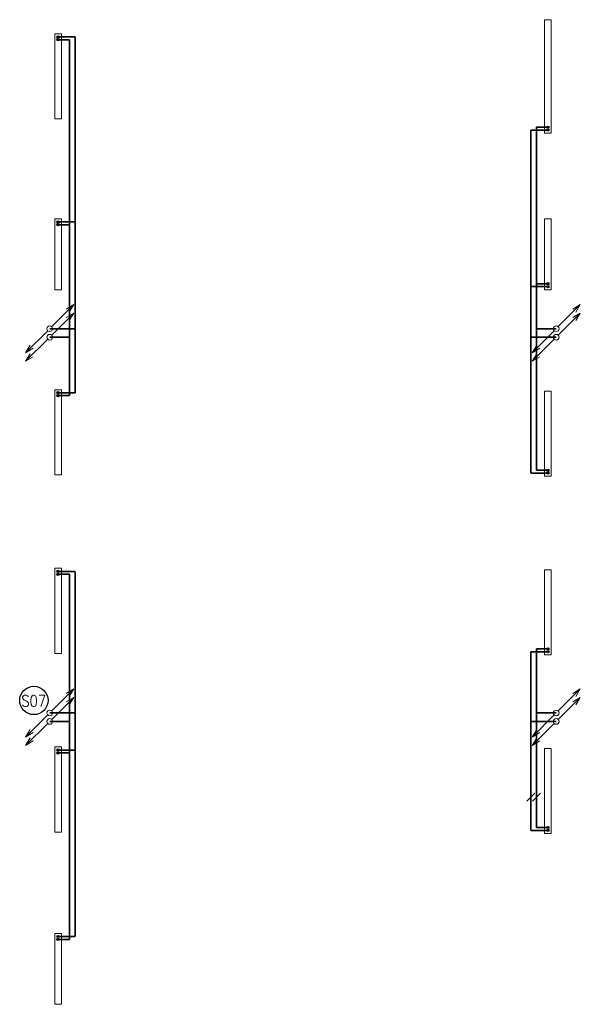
# Model space of a CAD drawing. Header units: millimetres. Extents: x -158797 to 325443, y -11806 to 49359.
# Tile 7 of 10: x 132534 to 142417, y 5091 to 22451. Entities that reach past the tile are written whole.
import ezdxf

# ---------------------------------------------------------------- set-up
doc = ezdxf.new("R2010")
doc.units = ezdxf.units.MM
doc.linetypes.add('Carkovana', pattern=[0.21, 0.15, -0.06])
for name, color, linetype, lineweight in [('_UT_popis', 7, 'Continuous', 25), ('T-p_privodni', 1, 'Continuous', 35), ('T-p_zpetne', 5, 'Carkovana', 35)]:
    doc.layers.add(name, color=color, linetype=linetype, lineweight=lineweight)
doc.layers.add('_UT_stoupacky', color=7, linetype='Continuous', lineweight=25, true_color=0x00f500)
doc.layers.add('_UT_telesa', color=7, linetype='Continuous', lineweight=25, true_color=0xf0aa50)
doc.styles.add('SIMPLEX', font='simplex_.ttf')

msp = doc.modelspace()

# ---------------------------------------------------------------- hatches: boundary and pattern name
for points in [[(133211, 22168), (133209, 22168), (133207, 22168), (133205, 22168), (133203, 22167), (133201, 22166), (133199, 22165), (133198, 22164), (133196, 22162), (133195, 22161), (133194, 22159), (133193, 22157), (133192, 22155), (133191, 22153), (133191, 22151), (133191, 22149), (133191, 22147), (133191, 22145), (133191, 22143), (133192, 22142), (133193, 22140), (133194, 22138), (133195, 22136), (133196, 22135), (133198, 22133), (133199, 22132), (133201, 22131), (133203, 22130), (133205, 22129), (133207, 22129), (133209, 22129), (133211, 22128), (133213, 22129), (133215, 22129), (133217, 22129), (133218, 22130), (133220, 22131), (133222, 22132), (133224, 22133), (133225, 22135), (133226, 22136), (133228, 22138), (133229, 22140), (133229, 22142), (133230, 22143), (133230, 22145), (133231, 22147), (133231, 22149), (133230, 22151), (133230, 22153), (133229, 22155), (133229, 22157), (133228, 22159), (133226, 22161), (133225, 22162), (133224, 22164), (133222, 22165), (133220, 22166), (133218, 22167), (133217, 22168), (133215, 22168), (133213, 22168)], [(141845, 20486), (141847, 20486), (141849, 20487), (141851, 20487), (141852, 20488), (141854, 20489), (141856, 20490), (141858, 20491), (141859, 20492), (141860, 20494), (141862, 20496), (141863, 20497), (141863, 20499), (141864, 20501), (141864, 20503), (141865, 20505), (141865, 20507), (141864, 20509), (141864, 20511), (141863, 20513), (141863, 20515), (141862, 20517), (141860, 20519), (141859, 20520), (141858, 20521), (141856, 20523), (141854, 20524), (141852, 20525), (141851, 20525), (141849, 20526), (141847, 20526), (141845, 20526), (141843, 20526), (141841, 20526), (141839, 20525), (141837, 20525), (141835, 20524), (141833, 20523), (141832, 20521), (141830, 20520), (141829, 20519), (141828, 20517), (141827, 20515), (141826, 20513), (141825, 20511), (141825, 20509), (141825, 20507), (141825, 20505), (141825, 20503), (141825, 20501), (141826, 20499), (141827, 20497), (141828, 20496), (141829, 20494), (141830, 20492), (141832, 20491), (141833, 20490), (141835, 20489), (141837, 20488), (141839, 20487), (141841, 20487), (141843, 20486)], [(133211, 18906), (133209, 18906), (133207, 18906), (133205, 18905), (133203, 18904), (133201, 18903), (133199, 18902), (133198, 18901), (133196, 18900), (133195, 18898), (133194, 18897), (133193, 18895), (133192, 18893), (133191, 18891), (133191, 18889), (133191, 18887), (133191, 18885), (133191, 18883), (133191, 18881), (133192, 18879), (133193, 18877), (133194, 18875), (133195, 18874), (133196, 18872), (133198, 18871), (133199, 18870), (133201, 18868), (133203, 18868), (133205, 18867), (133207, 18866), (133209, 18866), (133211, 18866), (133213, 18866), (133215, 18866), (133217, 18867), (133218, 18868), (133220, 18868), (133222, 18870), (133224, 18871), (133225, 18872), (133226, 18874), (133228, 18875), (133229, 18877), (133229, 18879), (133230, 18881), (133230, 18883), (133231, 18885), (133231, 18887), (133230, 18889), (133230, 18891), (133229, 18893), (133229, 18895), (133228, 18897), (133226, 18898), (133225, 18900), (133224, 18901), (133222, 18902), (133220, 18903), (133218, 18904), (133217, 18905), (133215, 18906), (133213, 18906)], [(141845, 17726), (141847, 17726), (141849, 17726), (141851, 17727), (141852, 17728), (141854, 17728), (141856, 17730), (141858, 17731), (141859, 17732), (141860, 17734), (141862, 17735), (141863, 17737), (141863, 17739), (141864, 17741), (141864, 17743), (141865, 17745), (141865, 17747), (141864, 17749), (141864, 17751), (141863, 17753), (141863, 17755), (141862, 17757), (141860, 17758), (141859, 17760), (141858, 17761), (141856, 17762), (141854, 17763), (141852, 17764), (141851, 17765), (141849, 17766), (141847, 17766), (141845, 17766), (141843, 17766), (141841, 17766), (141839, 17765), (141837, 17764), (141835, 17763), (141833, 17762), (141832, 17761), (141830, 17760), (141829, 17758), (141828, 17757), (141827, 17755), (141826, 17753), (141825, 17751), (141825, 17749), (141825, 17747), (141825, 17745), (141825, 17743), (141825, 17741), (141826, 17739), (141827, 17737), (141828, 17735), (141829, 17734), (141830, 17732), (141832, 17731), (141833, 17730), (141835, 17728), (141837, 17728), (141839, 17727), (141841, 17726), (141843, 17726)], [(133211, 15893), (133209, 15893), (133207, 15893), (133205, 15893), (133203, 15892), (133201, 15891), (133199, 15890), (133198, 15889), (133196, 15887), (133195, 15886), (133194, 15884), (133193, 15882), (133192, 15880), (133191, 15878), (133191, 15876), (133191, 15874), (133191, 15872), (133191, 15870), (133191, 15868), (133192, 15867), (133193, 15865), (133194, 15863), (133195, 15861), (133196, 15860), (133198, 15858), (133199, 15857), (133201, 15856), (133203, 15855), (133205, 15854), (133207, 15854), (133209, 15854), (133211, 15853), (133213, 15854), (133215, 15854), (133217, 15854), (133218, 15855), (133220, 15856), (133222, 15857), (133224, 15858), (133225, 15860), (133226, 15861), (133228, 15863), (133229, 15865), (133229, 15867), (133230, 15868), (133230, 15870), (133231, 15872), (133231, 15874), (133230, 15876), (133230, 15878), (133229, 15880), (133229, 15882), (133228, 15884), (133226, 15886), (133225, 15887), (133224, 15889), (133222, 15890), (133220, 15891), (133218, 15892), (133217, 15893), (133215, 15893), (133213, 15893)], [(141845, 14438), (141847, 14439), (141849, 14439), (141851, 14439), (141852, 14440), (141854, 14441), (141856, 14442), (141858, 14443), (141859, 14445), (141860, 14446), (141862, 14448), (141863, 14450), (141863, 14452), (141864, 14453), (141864, 14455), (141865, 14457), (141865, 14459), (141864, 14461), (141864, 14463), (141863, 14465), (141863, 14467), (141862, 14469), (141860, 14471), (141859, 14472), (141858, 14474), (141856, 14475), (141854, 14476), (141852, 14477), (141851, 14478), (141849, 14478), (141847, 14478), (141845, 14478), (141843, 14478), (141841, 14478), (141839, 14478), (141837, 14477), (141835, 14476), (141833, 14475), (141832, 14474), (141830, 14472), (141829, 14471), (141828, 14469), (141827, 14467), (141826, 14465), (141825, 14463), (141825, 14461), (141825, 14459), (141825, 14457), (141825, 14455), (141825, 14453), (141826, 14452), (141827, 14450), (141828, 14448), (141829, 14446), (141830, 14445), (141832, 14443), (141833, 14442), (141835, 14441), (141837, 14440), (141839, 14439), (141841, 14439), (141843, 14439)], [(133211, 12743), (133209, 12743), (133207, 12743), (133205, 12743), (133203, 12742), (133201, 12741), (133199, 12740), (133198, 12739), (133196, 12737), (133195, 12736), (133194, 12734), (133193, 12732), (133192, 12730), (133191, 12728), (133191, 12726), (133191, 12724), (133191, 12722), (133191, 12720), (133191, 12718), (133192, 12717), (133193, 12715), (133194, 12713), (133195, 12711), (133196, 12710), (133198, 12708), (133199, 12707), (133201, 12706), (133203, 12705), (133205, 12704), (133207, 12704), (133209, 12704), (133211, 12703), (133213, 12704), (133215, 12704), (133217, 12704), (133218, 12705), (133220, 12706), (133222, 12707), (133224, 12708), (133225, 12710), (133226, 12711), (133228, 12713), (133229, 12715), (133229, 12717), (133230, 12718), (133230, 12720), (133231, 12722), (133231, 12724), (133230, 12726), (133230, 12728), (133229, 12730), (133229, 12732), (133228, 12734), (133226, 12736), (133225, 12737), (133224, 12739), (133222, 12740), (133220, 12741), (133218, 12742), (133217, 12743), (133215, 12743), (133213, 12743)], [(141845, 11288), (141847, 11289), (141849, 11289), (141851, 11289), (141852, 11290), (141854, 11291), (141856, 11292), (141858, 11293), (141859, 11295), (141860, 11296), (141862, 11298), (141863, 11300), (141863, 11302), (141864, 11303), (141864, 11305), (141865, 11307), (141865, 11309), (141864, 11311), (141864, 11313), (141863, 11315), (141863, 11317), (141862, 11319), (141860, 11321), (141859, 11322), (141858, 11324), (141856, 11325), (141854, 11326), (141852, 11327), (141851, 11328), (141849, 11328), (141847, 11328), (141845, 11328), (141843, 11328), (141841, 11328), (141839, 11328), (141837, 11327), (141835, 11326), (141833, 11325), (141832, 11324), (141830, 11322), (141829, 11321), (141828, 11319), (141827, 11317), (141826, 11315), (141825, 11313), (141825, 11311), (141825, 11309), (141825, 11307), (141825, 11305), (141825, 11303), (141826, 11302), (141827, 11300), (141828, 11298), (141829, 11296), (141830, 11295), (141832, 11293), (141833, 11292), (141835, 11291), (141837, 11290), (141839, 11289), (141841, 11289), (141843, 11289)], [(133211, 9593), (133209, 9593), (133207, 9593), (133205, 9593), (133203, 9592), (133201, 9591), (133199, 9590), (133198, 9589), (133196, 9587), (133195, 9586), (133194, 9584), (133193, 9582), (133192, 9580), (133191, 9578), (133191, 9576), (133191, 9574), (133191, 9572), (133191, 9570), (133191, 9568), (133192, 9567), (133193, 9565), (133194, 9563), (133195, 9561), (133196, 9560), (133198, 9558), (133199, 9557), (133201, 9556), (133203, 9555), (133205, 9554), (133207, 9554), (133209, 9554), (133211, 9553), (133213, 9554), (133215, 9554), (133217, 9554), (133218, 9555), (133220, 9556), (133222, 9557), (133224, 9558), (133225, 9560), (133226, 9561), (133228, 9563), (133229, 9565), (133229, 9567), (133230, 9568), (133230, 9570), (133231, 9572), (133231, 9574), (133230, 9576), (133230, 9578), (133229, 9580), (133229, 9582), (133228, 9584), (133226, 9586), (133225, 9587), (133224, 9589), (133222, 9590), (133220, 9591), (133218, 9592), (133217, 9593), (133215, 9593), (133213, 9593)], [(141845, 8138), (141847, 8139), (141849, 8139), (141851, 8139), (141852, 8140), (141854, 8141), (141856, 8142), (141858, 8143), (141859, 8145), (141860, 8146), (141862, 8148), (141863, 8150), (141863, 8152), (141864, 8153), (141864, 8155), (141865, 8157), (141865, 8159), (141864, 8161), (141864, 8163), (141863, 8165), (141863, 8167), (141862, 8169), (141860, 8171), (141859, 8172), (141858, 8174), (141856, 8175), (141854, 8176), (141852, 8177), (141851, 8178), (141849, 8178), (141847, 8178), (141845, 8178), (141843, 8178), (141841, 8178), (141839, 8178), (141837, 8177), (141835, 8176), (141833, 8175), (141832, 8174), (141830, 8172), (141829, 8171), (141828, 8169), (141827, 8167), (141826, 8165), (141825, 8163), (141825, 8161), (141825, 8159), (141825, 8157), (141825, 8155), (141825, 8153), (141826, 8152), (141827, 8150), (141828, 8148), (141829, 8146), (141830, 8145), (141832, 8143), (141833, 8142), (141835, 8141), (141837, 8140), (141839, 8139), (141841, 8139), (141843, 8139)], [(133211, 6306), (133209, 6306), (133207, 6306), (133205, 6305), (133203, 6304), (133201, 6303), (133199, 6302), (133198, 6301), (133196, 6300), (133195, 6298), (133194, 6297), (133193, 6295), (133192, 6293), (133191, 6291), (133191, 6289), (133191, 6287), (133191, 6285), (133191, 6283), (133191, 6281), (133192, 6279), (133193, 6277), (133194, 6275), (133195, 6274), (133196, 6272), (133198, 6271), (133199, 6270), (133201, 6268), (133203, 6268), (133205, 6267), (133207, 6266), (133209, 6266), (133211, 6266), (133213, 6266), (133215, 6266), (133217, 6267), (133218, 6268), (133220, 6268), (133222, 6270), (133224, 6271), (133225, 6272), (133226, 6274), (133228, 6275), (133229, 6277), (133229, 6279), (133230, 6281), (133230, 6283), (133231, 6285), (133231, 6287), (133230, 6289), (133230, 6291), (133229, 6293), (133229, 6295), (133228, 6297), (133226, 6298), (133225, 6300), (133224, 6301), (133222, 6302), (133220, 6303), (133218, 6304), (133217, 6305), (133215, 6306), (133213, 6306)]]:
    msp.add_hatch(color=252).paths.add_polyline_path(points)
at = {"layer": '_UT_telesa'}
for points in [[(133231, 22098), (133231, 22100), (133230, 22102), (133230, 22104), (133229, 22106), (133228, 22108), (133227, 22110), (133226, 22111), (133224, 22113), (133223, 22114), (133221, 22115), (133219, 22116), (133218, 22117), (133216, 22118), (133214, 22118), (133212, 22118), (133210, 22118), (133208, 22118), (133206, 22118), (133204, 22117), (133202, 22116), (133200, 22115), (133198, 22114), (133197, 22113), (133195, 22111), (133194, 22110), (133193, 22108), (133192, 22106), (133192, 22104), (133191, 22102), (133191, 22100), (133191, 22098), (133191, 22096), (133191, 22094), (133192, 22092), (133192, 22091), (133193, 22089), (133194, 22087), (133195, 22085), (133197, 22084), (133198, 22083), (133200, 22081), (133202, 22080), (133204, 22080), (133206, 22079), (133208, 22079), (133210, 22078), (133212, 22078), (133214, 22079), (133216, 22079), (133218, 22080), (133219, 22080), (133221, 22081), (133223, 22083), (133224, 22084), (133226, 22085), (133227, 22087), (133228, 22089), (133229, 22091), (133230, 22092), (133230, 22094), (133231, 22096)], [(141825, 20556), (141825, 20554), (141825, 20552), (141826, 20550), (141826, 20548), (141827, 20547), (141828, 20545), (141829, 20543), (141831, 20542), (141832, 20540), (141834, 20539), (141836, 20538), (141838, 20538), (141840, 20537), (141842, 20537), (141844, 20536), (141846, 20536), (141848, 20537), (141850, 20537), (141852, 20538), (141853, 20538), (141855, 20539), (141857, 20540), (141858, 20542), (141860, 20543), (141861, 20545), (141862, 20547), (141863, 20548), (141864, 20550), (141864, 20552), (141865, 20554), (141865, 20556), (141865, 20558), (141864, 20560), (141864, 20562), (141863, 20564), (141862, 20566), (141861, 20568), (141860, 20569), (141858, 20571), (141857, 20572), (141855, 20573), (141853, 20574), (141852, 20575), (141850, 20576), (141848, 20576), (141846, 20576), (141844, 20576), (141842, 20576), (141840, 20576), (141838, 20575), (141836, 20574), (141834, 20573), (141832, 20572), (141831, 20571), (141829, 20569), (141828, 20568), (141827, 20566), (141826, 20564), (141826, 20562), (141825, 20560), (141825, 20558)], [(133231, 18836), (133231, 18838), (133230, 18840), (133230, 18842), (133229, 18844), (133228, 18846), (133227, 18847), (133226, 18849), (133224, 18850), (133223, 18852), (133221, 18853), (133219, 18854), (133218, 18855), (133216, 18855), (133214, 18856), (133212, 18856), (133210, 18856), (133208, 18856), (133206, 18855), (133204, 18855), (133202, 18854), (133200, 18853), (133198, 18852), (133197, 18850), (133195, 18849), (133194, 18847), (133193, 18846), (133192, 18844), (133192, 18842), (133191, 18840), (133191, 18838), (133191, 18836), (133191, 18834), (133191, 18832), (133192, 18830), (133192, 18828), (133193, 18826), (133194, 18825), (133195, 18823), (133197, 18821), (133198, 18820), (133200, 18819), (133202, 18818), (133204, 18817), (133206, 18817), (133208, 18816), (133210, 18816), (133212, 18816), (133214, 18816), (133216, 18817), (133218, 18817), (133219, 18818), (133221, 18819), (133223, 18820), (133224, 18821), (133226, 18823), (133227, 18825), (133228, 18826), (133229, 18828), (133230, 18830), (133230, 18832), (133231, 18834)], [(141825, 17796), (141825, 17794), (141825, 17792), (141826, 17790), (141826, 17788), (141827, 17786), (141828, 17785), (141829, 17783), (141831, 17781), (141832, 17780), (141834, 17779), (141836, 17778), (141838, 17777), (141840, 17777), (141842, 17776), (141844, 17776), (141846, 17776), (141848, 17776), (141850, 17777), (141852, 17777), (141853, 17778), (141855, 17779), (141857, 17780), (141858, 17781), (141860, 17783), (141861, 17785), (141862, 17786), (141863, 17788), (141864, 17790), (141864, 17792), (141865, 17794), (141865, 17796), (141865, 17798), (141864, 17800), (141864, 17802), (141863, 17804), (141862, 17806), (141861, 17807), (141860, 17809), (141858, 17810), (141857, 17812), (141855, 17813), (141853, 17814), (141852, 17815), (141850, 17815), (141848, 17816), (141846, 17816), (141844, 17816), (141842, 17816), (141840, 17815), (141838, 17815), (141836, 17814), (141834, 17813), (141832, 17812), (141831, 17810), (141829, 17809), (141828, 17807), (141827, 17806), (141826, 17804), (141826, 17802), (141825, 17800), (141825, 17798)], [(133231, 15823), (133231, 15825), (133230, 15827), (133230, 15829), (133229, 15831), (133228, 15833), (133227, 15835), (133226, 15836), (133224, 15838), (133223, 15839), (133221, 15840), (133219, 15841), (133218, 15842), (133216, 15843), (133214, 15843), (133212, 15843), (133210, 15843), (133208, 15843), (133206, 15843), (133204, 15842), (133202, 15841), (133200, 15840), (133198, 15839), (133197, 15838), (133195, 15836), (133194, 15835), (133193, 15833), (133192, 15831), (133192, 15829), (133191, 15827), (133191, 15825), (133191, 15823), (133191, 15821), (133191, 15819), (133192, 15817), (133192, 15816), (133193, 15814), (133194, 15812), (133195, 15810), (133197, 15809), (133198, 15808), (133200, 15806), (133202, 15805), (133204, 15805), (133206, 15804), (133208, 15804), (133210, 15803), (133212, 15803), (133214, 15804), (133216, 15804), (133218, 15805), (133219, 15805), (133221, 15806), (133223, 15808), (133224, 15809), (133226, 15810), (133227, 15812), (133228, 15814), (133229, 15816), (133230, 15817), (133230, 15819), (133231, 15821)], [(141825, 14508), (141825, 14506), (141825, 14504), (141826, 14502), (141826, 14501), (141827, 14499), (141828, 14497), (141829, 14495), (141831, 14494), (141832, 14493), (141834, 14491), (141836, 14490), (141838, 14490), (141840, 14489), (141842, 14489), (141844, 14488), (141846, 14488), (141848, 14489), (141850, 14489), (141852, 14490), (141853, 14490), (141855, 14491), (141857, 14493), (141858, 14494), (141860, 14495), (141861, 14497), (141862, 14499), (141863, 14501), (141864, 14502), (141864, 14504), (141865, 14506), (141865, 14508), (141865, 14510), (141864, 14512), (141864, 14514), (141863, 14516), (141862, 14518), (141861, 14520), (141860, 14521), (141858, 14523), (141857, 14524), (141855, 14525), (141853, 14526), (141852, 14527), (141850, 14528), (141848, 14528), (141846, 14528), (141844, 14528), (141842, 14528), (141840, 14528), (141838, 14527), (141836, 14526), (141834, 14525), (141832, 14524), (141831, 14523), (141829, 14521), (141828, 14520), (141827, 14518), (141826, 14516), (141826, 14514), (141825, 14512), (141825, 14510)], [(133231, 12673), (133231, 12675), (133230, 12677), (133230, 12679), (133229, 12681), (133228, 12683), (133227, 12685), (133226, 12686), (133224, 12688), (133223, 12689), (133221, 12690), (133219, 12691), (133218, 12692), (133216, 12693), (133214, 12693), (133212, 12693), (133210, 12693), (133208, 12693), (133206, 12693), (133204, 12692), (133202, 12691), (133200, 12690), (133198, 12689), (133197, 12688), (133195, 12686), (133194, 12685), (133193, 12683), (133192, 12681), (133192, 12679), (133191, 12677), (133191, 12675), (133191, 12673), (133191, 12671), (133191, 12669), (133192, 12667), (133192, 12666), (133193, 12664), (133194, 12662), (133195, 12660), (133197, 12659), (133198, 12658), (133200, 12656), (133202, 12655), (133204, 12655), (133206, 12654), (133208, 12654), (133210, 12653), (133212, 12653), (133214, 12654), (133216, 12654), (133218, 12655), (133219, 12655), (133221, 12656), (133223, 12658), (133224, 12659), (133226, 12660), (133227, 12662), (133228, 12664), (133229, 12666), (133230, 12667), (133230, 12669), (133231, 12671)], [(141825, 11358), (141825, 11356), (141825, 11354), (141826, 11352), (141826, 11351), (141827, 11349), (141828, 11347), (141829, 11345), (141831, 11344), (141832, 11343), (141834, 11341), (141836, 11340), (141838, 11340), (141840, 11339), (141842, 11339), (141844, 11338), (141846, 11338), (141848, 11339), (141850, 11339), (141852, 11340), (141853, 11340), (141855, 11341), (141857, 11343), (141858, 11344), (141860, 11345), (141861, 11347), (141862, 11349), (141863, 11351), (141864, 11352), (141864, 11354), (141865, 11356), (141865, 11358), (141865, 11360), (141864, 11362), (141864, 11364), (141863, 11366), (141862, 11368), (141861, 11370), (141860, 11371), (141858, 11373), (141857, 11374), (141855, 11375), (141853, 11376), (141852, 11377), (141850, 11378), (141848, 11378), (141846, 11378), (141844, 11378), (141842, 11378), (141840, 11378), (141838, 11377), (141836, 11376), (141834, 11375), (141832, 11374), (141831, 11373), (141829, 11371), (141828, 11370), (141827, 11368), (141826, 11366), (141826, 11364), (141825, 11362), (141825, 11360)], [(133231, 9523), (133231, 9525), (133230, 9527), (133230, 9529), (133229, 9531), (133228, 9533), (133227, 9535), (133226, 9536), (133224, 9538), (133223, 9539), (133221, 9540), (133219, 9541), (133218, 9542), (133216, 9543), (133214, 9543), (133212, 9543), (133210, 9543), (133208, 9543), (133206, 9543), (133204, 9542), (133202, 9541), (133200, 9540), (133198, 9539), (133197, 9538), (133195, 9536), (133194, 9535), (133193, 9533), (133192, 9531), (133192, 9529), (133191, 9527), (133191, 9525), (133191, 9523), (133191, 9521), (133191, 9519), (133192, 9517), (133192, 9516), (133193, 9514), (133194, 9512), (133195, 9510), (133197, 9509), (133198, 9508), (133200, 9506), (133202, 9505), (133204, 9505), (133206, 9504), (133208, 9504), (133210, 9503), (133212, 9503), (133214, 9504), (133216, 9504), (133218, 9505), (133219, 9505), (133221, 9506), (133223, 9508), (133224, 9509), (133226, 9510), (133227, 9512), (133228, 9514), (133229, 9516), (133230, 9517), (133230, 9519), (133231, 9521)], [(141825, 8208), (141825, 8206), (141825, 8204), (141826, 8202), (141826, 8201), (141827, 8199), (141828, 8197), (141829, 8195), (141831, 8194), (141832, 8193), (141834, 8191), (141836, 8190), (141838, 8190), (141840, 8189), (141842, 8189), (141844, 8188), (141846, 8188), (141848, 8189), (141850, 8189), (141852, 8190), (141853, 8190), (141855, 8191), (141857, 8193), (141858, 8194), (141860, 8195), (141861, 8197), (141862, 8199), (141863, 8201), (141864, 8202), (141864, 8204), (141865, 8206), (141865, 8208), (141865, 8210), (141864, 8212), (141864, 8214), (141863, 8216), (141862, 8218), (141861, 8220), (141860, 8221), (141858, 8223), (141857, 8224), (141855, 8225), (141853, 8226), (141852, 8227), (141850, 8228), (141848, 8228), (141846, 8228), (141844, 8228), (141842, 8228), (141840, 8228), (141838, 8227), (141836, 8226), (141834, 8225), (141832, 8224), (141831, 8223), (141829, 8221), (141828, 8220), (141827, 8218), (141826, 8216), (141826, 8214), (141825, 8212), (141825, 8210)], [(133231, 6236), (133231, 6238), (133230, 6240), (133230, 6242), (133229, 6244), (133228, 6246), (133227, 6247), (133226, 6249), (133224, 6250), (133223, 6252), (133221, 6253), (133219, 6254), (133218, 6255), (133216, 6255), (133214, 6256), (133212, 6256), (133210, 6256), (133208, 6256), (133206, 6255), (133204, 6255), (133202, 6254), (133200, 6253), (133198, 6252), (133197, 6250), (133195, 6249), (133194, 6247), (133193, 6246), (133192, 6244), (133192, 6242), (133191, 6240), (133191, 6238), (133191, 6236), (133191, 6234), (133191, 6232), (133192, 6230), (133192, 6228), (133193, 6226), (133194, 6225), (133195, 6223), (133197, 6221), (133198, 6220), (133200, 6219), (133202, 6218), (133204, 6217), (133206, 6217), (133208, 6216), (133210, 6216), (133212, 6216), (133214, 6216), (133216, 6217), (133218, 6217), (133219, 6218), (133221, 6219), (133223, 6220), (133224, 6221), (133226, 6223), (133227, 6225), (133228, 6226), (133229, 6228), (133230, 6230), (133230, 6232), (133231, 6234)]]:
    msp.add_hatch(color=252, dxfattribs=at).paths.add_polyline_path(points)

# ---------------------------------------------------------------- linework, layer by layer
at = {"color": 252, "lineweight": 13}
for p, q in [((141787, 22451), (141903, 22451)), ((141787, 20451), (141787, 22451)), ((141787, 22411), (141787, 22411)), ((141903, 22451), (141903, 20451)), ((141787, 22311), (141787, 22311)), ((133153, 22203), (133269, 22203)), ((133153, 20703), (133153, 22203)), ((133269, 22203), (133269, 20703)), ((133269, 22163), (133269, 22163)), ((133269, 22063), (133269, 22063)), ((133269, 20843), (133269, 20843)), ((133269, 20703), (133153, 20703)), ((133269, 20743), (133269, 20743)), ((141787, 20591), (141787, 20591)), ((141787, 20491), (141787, 20491)), ((141903, 20451), (141787, 20451)), ((133153, 18941), (133269, 18941)), ((133153, 17691), (133153, 18941)), ((133269, 18941), (133269, 17691)), ((141787, 18941), (141903, 18941)), ((141787, 17691), (141787, 18941)), ((141903, 18941), (141903, 17691)), ((133269, 18901), (133269, 18901)), ((133269, 18801), (133269, 18801)), ((141787, 18901), (141787, 18901)), ((141787, 18801), (141787, 18801)), ((133269, 17831), (133269, 17831)), ((133269, 17731), (133269, 17731)), ((141787, 17831), (141787, 17831)), ((141787, 17731), (141787, 17731)), ((133269, 17691), (133153, 17691)), ((141903, 17691), (141787, 17691)), ((133098, 17039), (133487, 17428)), ((133354, 17348), (133487, 17428)), ((133487, 17428), (133407, 17295)), ((142028, 17039), (142417, 17428)), ((142284, 17348), (142417, 17428)), ((142417, 17428), (142337, 17295)), ((133098, 16889), (133487, 17278)), ((133354, 17198), (133487, 17278)), ((133487, 17278), (133407, 17145)), ((142028, 16889), (142417, 17278)), ((142284, 17198), (142417, 17278)), ((142417, 17278), (142337, 17145)), ((133027, 16968), (132638, 16579)), ((141957, 16968), (141568, 16579)), ((133027, 16818), (132638, 16429)), ((132718, 16712), (132638, 16579)), ((141957, 16818), (141568, 16429)), ((141648, 16712), (141568, 16579)), ((132638, 16579), (132771, 16659)), ((132718, 16562), (132638, 16429)), ((132638, 16429), (132771, 16509)), ((141568, 16579), (141701, 16659)), ((141648, 16562), (141568, 16429)), ((141568, 16429), (141701, 16509)), ((133153, 15928), (133269, 15928)), ((133153, 14428), (133153, 15928)), ((133269, 15928), (133269, 14428)), ((133269, 15888), (133269, 15888)), ((141787, 15903), (141903, 15903)), ((141787, 14403), (141787, 15903)), ((141787, 15863), (141787, 15863)), ((141903, 15903), (141903, 14403)), ((133269, 15788), (133269, 15788)), ((141787, 15763), (141787, 15763)), ((133269, 14428), (133153, 14428)), ((133269, 14568), (133269, 14568)), ((133269, 14468), (133269, 14468)), ((141787, 14543), (141787, 14543)), ((141787, 14443), (141787, 14443)), ((141903, 14403), (141787, 14403)), ((133153, 12778), (133269, 12778)), ((133153, 11278), (133153, 12778)), ((133269, 12778), (133269, 11278)), ((133269, 12738), (133269, 12738)), ((141787, 12753), (141903, 12753)), ((141787, 11253), (141787, 12753)), ((141787, 12713), (141787, 12713)), ((141903, 12753), (141903, 11253)), ((133269, 12638), (133269, 12638)), ((141787, 12613), (141787, 12613)), ((133269, 11418), (133269, 11418)), ((133269, 11318), (133269, 11318)), ((141787, 11393), (141787, 11393)), ((141787, 11293), (141787, 11293)), ((133269, 11278), (133153, 11278)), ((141903, 11253), (141787, 11253)), ((133098, 10264), (133487, 10653)), ((133354, 10573), (133487, 10653)), ((133487, 10653), (133407, 10520)), ((142028, 10264), (142417, 10653)), ((142284, 10573), (142417, 10653)), ((142417, 10653), (142337, 10520)), ((133098, 10114), (133487, 10503)), ((133354, 10423), (133487, 10503)), ((133487, 10503), (133407, 10370)), ((142028, 10114), (142417, 10503)), ((142284, 10423), (142417, 10503)), ((142417, 10503), (142337, 10370)), ((133027, 10193), (132638, 9804)), ((141957, 10193), (141568, 9804)), ((133027, 10043), (132638, 9654)), ((132718, 9937), (132638, 9804)), ((141957, 10043), (141568, 9654)), ((141648, 9937), (141568, 9804)), ((132638, 9804), (132771, 9884)), ((132718, 9787), (132638, 9654)), ((132638, 9654), (132771, 9734)), ((141568, 9804), (141701, 9884)), ((141648, 9787), (141568, 9654)), ((141568, 9654), (141701, 9734)), ((133153, 9628), (133269, 9628)), ((133153, 8128), (133153, 9628)), ((133269, 9628), (133269, 8128)), ((133269, 9588), (133269, 9588)), ((141787, 9603), (141903, 9603)), ((141787, 8103), (141787, 9603)), ((141787, 9563), (141787, 9563)), ((141903, 9603), (141903, 8103)), ((133269, 9488), (133269, 9488)), ((141787, 9463), (141787, 9463)), ((133269, 8268), (133269, 8268)), ((133269, 8168), (133269, 8168)), ((141787, 8243), (141787, 8243)), ((133269, 8128), (133153, 8128)), ((141787, 8143), (141787, 8143)), ((141903, 8103), (141787, 8103)), ((133153, 6341), (133269, 6341)), ((133153, 5091), (133153, 6341)), ((133269, 6341), (133269, 5091)), ((133269, 6301), (133269, 6301)), ((133269, 6201), (133269, 6201)), ((133269, 5231), (133269, 5231)), ((133269, 5091), (133153, 5091)), ((133269, 5131), (133269, 5131))]:
    msp.add_line(p, q, dxfattribs=at)
at = {"color": 252}
for centre in [(133211, 22148), (141845, 20506), (133211, 18886), (141845, 17746), (133211, 15873), (141845, 14458), (133211, 12723), (141845, 11308), (133211, 9573), (141845, 8158), (133211, 6286)]:
    msp.add_circle(centre, 20, dxfattribs=at)
at = {"color": 252, "lineweight": 13}
for centre in [(133063, 17003), (141993, 17003), (133063, 16853), (141993, 16853), (133063, 10228), (141993, 10228), (133063, 10078), (141993, 10078)]:
    msp.add_circle(centre, 50, dxfattribs=at)
at = {"layer": '_UT_popis', "color": 252}
for p, q in [((141545, 8746), (141474, 8675)), ((141615, 8816), (141545, 8746)), ((141645, 8746), (141574, 8675)), ((141715, 8816), (141645, 8746))]:
    msp.add_line(p, q, dxfattribs=at)
at = {"layer": '_UT_stoupacky', "color": 252}
msp.add_circle((132784, 10448), 250, dxfattribs=at)
at = {"layer": '_UT_telesa', "color": 252}
for centre in [(133211, 22098), (141845, 20556), (133211, 18836), (141845, 17796), (133211, 15823), (141845, 14508), (133211, 12673), (141845, 11358), (133211, 9523), (141845, 8208), (133211, 6236)]:
    msp.add_circle(centre, 20, dxfattribs=at)
at = {"layer": 'T-p_privodni', "color": 252}
for p, q in [((133211, 22098), (133411, 22098)), ((133411, 22098), (133411, 15823)), ((141845, 20556), (141645, 20556)), ((141645, 20556), (141645, 14508)), ((133211, 18836), (133411, 18836)), ((141845, 17796), (141645, 17796)), ((133063, 16853), (133411, 16853)), ((141993, 17003), (141645, 17003)), ((133411, 15823), (133211, 15823)), ((141645, 14508), (141845, 14508)), ((133211, 12673), (133411, 12673)), ((133411, 12673), (133411, 9523)), ((141845, 11358), (141645, 11358)), ((141645, 11358), (141645, 8208)), ((133063, 10078), (133411, 10078)), ((141993, 10228), (141645, 10228)), ((133411, 9523), (133211, 9523)), ((133411, 9523), (133411, 6236)), ((141645, 8208), (141845, 8208)), ((133411, 6236), (133211, 6236))]:
    msp.add_line(p, q, dxfattribs=at)
at = {"layer": 'T-p_zpetne', "color": 252}
for p, q in [((133511, 22148), (133211, 22148)), ((133511, 15873), (133511, 22148)), ((141845, 20506), (141545, 20506)), ((141545, 20506), (141545, 14458)), ((133211, 18886), (133511, 18886)), ((141845, 17746), (141545, 17746)), ((133063, 17003), (133511, 17003)), ((141993, 16853), (141545, 16853)), ((133211, 15873), (133511, 15873)), ((141545, 14458), (141845, 14458)), ((133211, 12723), (133511, 12723)), ((133511, 12723), (133511, 9573)), ((141845, 11308), (141545, 11308)), ((141545, 11308), (141545, 8158)), ((133063, 10228), (133511, 10228)), ((141993, 10078), (141545, 10078)), ((133511, 9573), (133211, 9573)), ((133511, 9573), (133511, 6286)), ((141545, 8158), (141845, 8158)), ((133511, 6286), (133211, 6286))]:
    msp.add_line(p, q, dxfattribs=at)

# ---------------------------------------------------------------- texts
at = {"layer": '_UT_stoupacky', "color": 252, "style": 'SIMPLEX', "width": 0.85}
msp.add_text('S07', height=200, dxfattribs=at).set_placement((132563, 10341))

doc.saveas('drawing.dxf')
